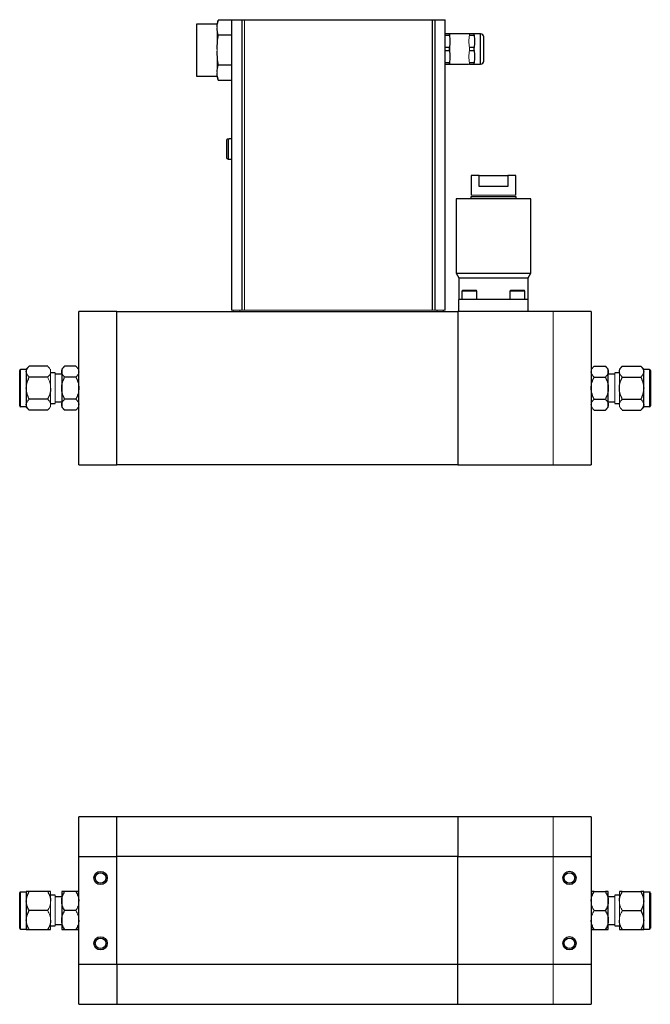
# Model space of a CAD drawing. Header units: inches. Extents: x 3.45 to 9, y 2.87 to 6.42.
# Tile 2 of 6: x 4.7 to 6.13, y 2.87 to 5.09. Entities that reach past the tile are written whole.
import ezdxf

# ---------------------------------------------------------------- set-up
doc = ezdxf.new("R2010")
doc.units = ezdxf.units.IN
doc.header["$MEASUREMENT"] = 0

msp = doc.modelspace()

# ---------------------------------------------------------------- linework, layer by layer
at = {"color": 7, "linetype": 'Continuous', "lineweight": 25}
for p, q in [((5.1495, 5.082), (5.1026, 5.082)), ((5.1026, 5.082), (5.1026, 4.9645)), ((5.1519, 5.0911), (5.1495, 5.082)), ((5.182, 5.0911), (5.1519, 5.0911)), ((5.182, 5.092), (5.2055, 5.092)), ((5.182, 5.092), (5.182, 4.4357)), ((5.2055, 5.092), (5.2113, 5.092)), ((5.2055, 5.092), (5.2055, 4.4357)), ((5.2113, 5.092), (5.6354, 5.092)), ((5.6354, 5.092), (5.6354, 4.4357)), ((5.6354, 5.092), (5.6413, 5.092)), ((5.6413, 5.092), (5.6413, 4.4357)), ((5.6413, 5.092), (5.6648, 5.092)), ((5.6648, 4.4357), (5.6648, 5.092)), ((5.182, 5.0572), (5.1519, 5.0572)), ((5.6747, 5.06), (5.6648, 5.06)), ((5.6648, 5.0569), (5.6747, 5.0569)), ((5.6747, 5.0569), (5.6747, 5.06)), ((5.6757, 5.06), (5.6747, 5.06)), ((5.7197, 5.06), (5.6763, 5.06)), ((5.7305, 5.06), (5.7197, 5.06)), ((5.7197, 5.0569), (5.7305, 5.0569)), ((5.7305, 5.0569), (5.7305, 5.06)), ((5.7315, 5.06), (5.7305, 5.06)), ((5.745, 5.06), (5.7321, 5.06)), ((5.6747, 5.0288), (5.6648, 5.0288)), ((5.6747, 5.0226), (5.6747, 5.0288)), ((5.7305, 5.0288), (5.7197, 5.0288)), ((5.7305, 5.0226), (5.7305, 5.0288)), ((5.6648, 5.0226), (5.6747, 5.0226)), ((5.7197, 5.0226), (5.7305, 5.0226)), ((5.182, 4.9893), (5.1519, 4.9893)), ((5.6747, 4.9946), (5.6648, 4.9946)), ((5.6648, 4.9914), (5.6747, 4.9914)), ((5.6747, 4.9914), (5.6747, 4.9946)), ((5.6757, 4.9914), (5.7181, 4.9914)), ((5.7305, 4.9946), (5.7197, 4.9946)), ((5.7197, 4.9914), (5.7305, 4.9914)), ((5.7305, 4.9914), (5.7305, 4.9946)), ((5.7315, 4.9914), (5.745, 4.9914)), ((5.1026, 4.9645), (5.1495, 4.9645)), ((5.1495, 4.9644), (5.1519, 4.9554)), ((5.1519, 4.9554), (5.182, 4.9554)), ((5.1743, 4.8224), (5.1743, 4.7771)), ((5.1764, 4.8224), (5.1743, 4.8224)), ((5.182, 4.8226), (5.1764, 4.8226)), ((5.1764, 4.8226), (5.1764, 4.8224)), ((5.1743, 4.7771), (5.1764, 4.7771)), ((5.1764, 4.7771), (5.1764, 4.7769)), ((5.1764, 4.7769), (5.182, 4.7769)), ((5.7235, 4.7403), (5.7235, 4.6953)), ((5.7419, 4.7403), (5.7235, 4.7403)), ((5.7419, 4.7153), (5.7419, 4.7403)), ((5.7419, 4.7403), (5.8063, 4.7403)), ((5.8063, 4.7403), (5.8063, 4.7153)), ((5.8248, 4.7403), (5.8063, 4.7403)), ((5.8248, 4.6953), (5.8248, 4.7403)), ((5.8063, 4.7153), (5.7419, 4.7153)), ((5.69, 4.687), (5.69, 4.5195)), ((5.8583, 4.687), (5.69, 4.687)), ((5.7229, 4.692), (5.7229, 4.687)), ((5.8254, 4.692), (5.7229, 4.692)), ((5.8254, 4.687), (5.8254, 4.692)), ((5.8583, 4.5195), (5.8583, 4.687)), ((5.69, 4.5195), (5.696, 4.5091)), ((5.69, 4.5195), (5.8583, 4.5195)), ((5.8523, 4.5091), (5.8583, 4.5195)), ((5.696, 4.5091), (5.696, 4.4595)), ((5.696, 4.5091), (5.8523, 4.5091)), ((5.8523, 4.4595), (5.8523, 4.5091)), ((5.7043, 4.48), (5.703, 4.4787)), ((5.703, 4.4787), (5.703, 4.4595)), ((5.7264, 4.4787), (5.703, 4.4787)), ((5.7355, 4.48), (5.7043, 4.48)), ((5.7368, 4.4787), (5.7264, 4.4787)), ((5.7368, 4.4787), (5.7355, 4.48)), ((5.7368, 4.4595), (5.7368, 4.4787)), ((5.8128, 4.48), (5.8115, 4.4787)), ((5.8115, 4.4787), (5.8115, 4.4595)), ((5.8349, 4.4787), (5.8115, 4.4787)), ((5.844, 4.48), (5.8128, 4.48)), ((5.8453, 4.4787), (5.8349, 4.4787)), ((5.8453, 4.4787), (5.844, 4.48)), ((5.8453, 4.4595), (5.8453, 4.4787)), ((5.696, 4.4326), (5.696, 4.4595)), ((5.8523, 4.4595), (5.696, 4.4595)), ((5.8523, 4.4326), (5.8523, 4.4595)), ((4.8366, 4.0866), (4.8366, 4.4326)), ((4.9228, 4.4326), (4.8366, 4.4326)), ((4.9228, 4.0866), (4.9228, 4.4326)), ((4.9228, 4.4326), (5.6934, 4.4326)), ((5.6459, 4.4357), (5.6459, 4.4326)), ((5.6615, 4.4326), (5.6615, 4.4357)), ((5.6934, 4.4326), (5.6934, 4.0866)), ((5.909, 4.4326), (5.6934, 4.4326)), ((5.9951, 4.4326), (5.909, 4.4326)), ((5.9951, 4.4326), (5.9951, 4.0866)), ((4.7179, 4.3015), (4.7048, 4.3015)), ((4.7245, 4.3092), (4.7179, 4.3026)), ((4.7179, 4.3026), (4.7179, 4.2968)), ((4.7179, 4.2968), (4.7179, 4.2596)), ((4.7662, 4.3092), (4.7245, 4.3092)), ((4.7829, 4.2942), (4.7729, 4.2942)), ((4.8045, 4.3092), (4.7979, 4.3026)), ((4.7979, 4.3026), (4.7979, 4.2968)), ((4.7979, 4.2968), (4.7979, 4.2596)), ((4.83, 4.3092), (4.8045, 4.3092)), ((6.0018, 4.3092), (6.0272, 4.3092)), ((6.0339, 4.3026), (6.0272, 4.3092)), ((6.0339, 4.2968), (6.0339, 4.3026)), ((6.0339, 4.2596), (6.0339, 4.2968)), ((6.0589, 4.2942), (6.0489, 4.2942)), ((6.0655, 4.3092), (6.0589, 4.3026)), ((6.0655, 4.3092), (6.1072, 4.3092)), ((6.1139, 4.3026), (6.1072, 4.3092)), ((6.1139, 4.2968), (6.1139, 4.3026)), ((6.127, 4.3015), (6.1139, 4.3015)), ((6.1139, 4.2596), (6.1139, 4.2968)), ((4.7662, 4.2844), (4.7245, 4.2844)), ((4.7979, 4.2909), (4.7829, 4.2909)), ((4.83, 4.2844), (4.8045, 4.2844)), ((6.0018, 4.2844), (6.0272, 4.2844)), ((6.0489, 4.2909), (6.0339, 4.2909)), ((6.0655, 4.2844), (6.1072, 4.2844)), ((4.7179, 4.2596), (4.7179, 4.2224)), ((4.7979, 4.2596), (4.7979, 4.2224)), ((6.0339, 4.2224), (6.0339, 4.2596)), ((6.1139, 4.2224), (6.1139, 4.2596)), ((4.7662, 4.2348), (4.7245, 4.2348)), ((4.7829, 4.2284), (4.7979, 4.2284)), ((4.83, 4.2348), (4.8045, 4.2348)), ((6.0018, 4.2348), (6.0272, 4.2348)), ((6.0339, 4.2284), (6.0489, 4.2284)), ((6.0655, 4.2348), (6.1072, 4.2348)), ((4.7048, 4.2178), (4.7179, 4.2178)), ((4.7179, 4.2224), (4.7179, 4.2167)), ((4.7179, 4.2167), (4.7245, 4.21)), ((4.7662, 4.21), (4.7245, 4.21)), ((4.7729, 4.225), (4.7829, 4.225)), ((4.7979, 4.2224), (4.7979, 4.2167)), ((4.7979, 4.2167), (4.8045, 4.21)), ((4.83, 4.21), (4.8045, 4.21)), ((6.0018, 4.21), (6.0272, 4.21)), ((6.0272, 4.21), (6.0339, 4.2167)), ((6.0339, 4.2167), (6.0339, 4.2224)), ((6.0489, 4.225), (6.0589, 4.225)), ((6.0655, 4.21), (6.1072, 4.21)), ((6.1072, 4.21), (6.1139, 4.2167)), ((6.1139, 4.2167), (6.1139, 4.2224)), ((6.1139, 4.2178), (6.127, 4.2178)), ((4.8366, 4.0866), (4.9228, 4.0866)), ((5.6934, 4.0866), (4.9228, 4.0866)), ((5.6934, 4.0866), (5.909, 4.0866)), ((5.909, 4.0866), (5.9951, 4.0866)), ((4.9228, 3.2909), (4.8366, 3.2909)), ((4.8366, 3.2012), (4.8366, 3.2909)), ((5.6934, 3.2909), (4.9228, 3.2909)), ((4.9228, 3.2012), (4.9228, 3.2909)), ((5.909, 3.2909), (5.6934, 3.2909)), ((5.6934, 3.2909), (5.6934, 3.2012)), ((5.9951, 3.2909), (5.909, 3.2909)), ((5.9951, 3.2909), (5.9951, 3.2012)), ((4.8366, 2.9574), (4.8366, 3.2012)), ((4.8366, 3.2012), (4.9228, 3.2012)), ((4.9228, 2.9574), (4.9228, 3.2012)), ((5.6934, 3.2012), (4.9228, 3.2012)), ((5.6934, 2.9574), (5.6934, 3.2012)), ((5.6934, 3.2012), (5.909, 3.2012)), ((5.909, 3.2012), (5.9951, 3.2012)), ((5.9951, 3.2012), (5.9951, 2.9574)), ((4.7179, 3.1211), (4.7048, 3.1211)), ((4.7179, 3.1222), (4.7179, 3.1007)), ((4.7662, 3.1222), (4.7245, 3.1222)), ((4.7979, 3.1222), (4.7979, 3.1007)), ((4.83, 3.1222), (4.8045, 3.1222)), ((6.0018, 3.1222), (6.0272, 3.1222)), ((6.0339, 3.1007), (6.0339, 3.1222)), ((6.0655, 3.1222), (6.1072, 3.1222)), ((6.1139, 3.1007), (6.1139, 3.1222)), ((6.127, 3.1211), (6.1139, 3.1211)), ((4.7179, 3.1007), (4.7179, 3.0578)), ((4.7829, 3.1139), (4.7729, 3.1139)), ((4.7979, 3.1105), (4.7829, 3.1105)), ((4.7979, 3.1007), (4.7979, 3.0578)), ((6.0489, 3.1105), (6.0339, 3.1105)), ((6.0339, 3.0578), (6.0339, 3.1007)), ((6.0589, 3.1139), (6.0489, 3.1139)), ((6.1139, 3.0578), (6.1139, 3.1007)), ((4.7662, 3.0793), (4.7245, 3.0793)), ((4.83, 3.0793), (4.8045, 3.0793)), ((6.0018, 3.0793), (6.0272, 3.0793)), ((6.0655, 3.0793), (6.1072, 3.0793)), ((4.7179, 3.0578), (4.7179, 3.0363)), ((4.7829, 3.048), (4.7979, 3.048)), ((4.7979, 3.0578), (4.7979, 3.0363)), ((6.0339, 3.0363), (6.0339, 3.0578)), ((6.0339, 3.048), (6.0489, 3.048)), ((6.1139, 3.0363), (6.1139, 3.0578)), ((4.7048, 3.0374), (4.7179, 3.0374)), ((4.7245, 3.0363), (4.7662, 3.0363)), ((4.7729, 3.0446), (4.7829, 3.0446)), ((4.8045, 3.0363), (4.83, 3.0363)), ((6.0018, 3.0363), (6.0272, 3.0363)), ((6.0489, 3.0446), (6.0589, 3.0446)), ((6.0655, 3.0363), (6.1072, 3.0363)), ((6.1139, 3.0374), (6.127, 3.0374)), ((4.8366, 2.8676), (4.8366, 2.9574)), ((4.9228, 2.9574), (4.8366, 2.9574)), ((4.9228, 2.9574), (4.9228, 2.8676)), ((5.6934, 2.9574), (4.9228, 2.9574)), ((5.6934, 2.8676), (5.6934, 2.9574)), ((5.909, 2.9574), (5.6934, 2.9574)), ((5.9951, 2.9574), (5.909, 2.9574)), ((5.9951, 2.9574), (5.9951, 2.8676)), ((4.8366, 2.8676), (4.9228, 2.8676)), ((4.9228, 2.8676), (5.6934, 2.8676)), ((5.6934, 2.8676), (5.909, 2.8676)), ((5.909, 2.8676), (5.9951, 2.8676))]:
    msp.add_line(p, q, dxfattribs=at)
at = {"color": 144, "linetype": 'Continuous', "lineweight": 18}
for p, q in [((5.1495, 5.0753), (5.1495, 5.082)), ((5.1495, 5.0741), (5.1495, 5.0753)), ((5.1495, 5.073), (5.1495, 5.0741)), ((5.1495, 5.0255), (5.1495, 5.073)), ((5.2113, 4.4357), (5.2113, 5.092)), ((5.6757, 5.0257), (5.6757, 5.06)), ((5.7197, 5.06), (5.7197, 5.0569)), ((5.7197, 5.0288), (5.7197, 5.0226)), ((5.1495, 5.0232), (5.1495, 5.0255)), ((5.1495, 5.0209), (5.1495, 5.0232)), ((5.1495, 4.9735), (5.1495, 5.0209)), ((5.6757, 4.9915), (5.6757, 5.0257)), ((5.7187, 4.9914), (5.7197, 4.9914)), ((5.7197, 4.9914), (5.7197, 4.9946)), ((5.1495, 4.9724), (5.1495, 4.9735)), ((5.1495, 4.9712), (5.1495, 4.9724)), ((5.1495, 4.9644), (5.1495, 4.9712)), ((5.8248, 4.6953), (5.7235, 4.6953)), ((5.2055, 4.4357), (5.182, 4.4357)), ((5.1853, 4.4357), (5.1853, 4.4326)), ((5.2009, 4.4357), (5.2009, 4.4326)), ((5.2113, 4.4357), (5.2055, 4.4357)), ((5.6354, 4.4357), (5.2113, 4.4357)), ((5.6354, 4.4357), (5.6413, 4.4357)), ((5.6648, 4.4357), (5.6413, 4.4357)), ((5.909, 4.4326), (5.909, 4.0866)), ((4.7729, 4.2596), (4.7729, 4.3026)), ((4.7829, 4.225), (4.7829, 4.2942)), ((6.0489, 4.2942), (6.0489, 4.225)), ((6.0589, 4.2596), (6.0589, 4.3026)), ((6.0589, 4.3026), (6.0589, 4.2968)), ((6.0589, 4.2968), (6.0589, 4.2596)), ((4.7729, 4.2167), (4.7729, 4.2596)), ((4.7729, 4.2224), (4.7729, 4.2596)), ((6.0589, 4.2167), (6.0589, 4.2596)), ((6.0589, 4.2596), (6.0589, 4.2224)), ((5.909, 3.2909), (5.909, 3.2012)), ((5.909, 3.2012), (5.909, 2.9574)), ((4.7729, 3.0363), (4.7729, 3.1222)), ((4.7729, 3.1007), (4.7729, 3.1222)), ((6.0589, 3.0363), (6.0589, 3.1222)), ((6.0589, 3.1222), (6.0589, 3.1007)), ((4.7829, 3.0493), (4.7829, 3.1139)), ((6.0489, 3.1139), (6.0489, 3.0446)), ((4.7729, 3.0363), (4.7729, 3.0578)), ((4.7829, 3.0446), (4.7829, 3.0493)), ((6.0589, 3.0578), (6.0589, 3.0363)), ((5.909, 2.8676), (5.909, 2.9574))]:
    msp.add_line(p, q, dxfattribs=at)
at = {"color": 8, "linetype": 'Continuous', "lineweight": 25}
for p, q in [((5.745, 4.9914), (5.745, 5.06)), ((4.7048, 4.2178), (4.7048, 4.3015)), ((6.127, 4.3015), (6.127, 4.2178)), ((4.7048, 3.043), (4.7048, 3.1211)), ((6.127, 3.1211), (6.127, 3.0374)), ((4.7048, 3.0374), (4.7048, 3.043))]:
    msp.add_line(p, q, dxfattribs=at)
at = {"color": 7, "linetype": 'Continuous', "lineweight": 25}
for centre, radius in [((4.8858, 3.153), 0.015), ((4.8858, 3.153), 0.0119), ((5.946, 3.1531), 0.015), ((5.946, 3.1531), 0.0119), ((4.8858, 3.0054), 0.015), ((4.8858, 3.0054), 0.0119), ((5.946, 3.0055), 0.015), ((5.946, 3.0055), 0.0119)]:
    msp.add_circle(centre, radius, dxfattribs=at)
for centre, radius, start, end in [((5.745, 5.0529), 0.00707, 0, 90), ((5.745, 4.9985), 0.00707, 270, 0), ((4.7048, 4.2996), 0.00188, 90, 180), ((6.127, 4.2996), 0.00188, 0, 90), ((4.7048, 4.2196), 0.00188, 180, 270), ((6.127, 4.2196), 0.00188, 270, 0), ((4.7048, 3.1193), 0.00188, 90, 180), ((6.127, 3.1193), 0.00188, 0, 90), ((4.7048, 3.0393), 0.00188, 180, 270), ((6.127, 3.0393), 0.00187, 270, 0)]:
    msp.add_arc(centre, radius, start, end, dxfattribs=at)
for points in [[(5.1495, 5.0753), (5.1496, 5.0806), (5.1505, 5.0858), (5.1519, 5.0911)], [(5.1519, 5.0572), (5.1505, 5.0624), (5.1496, 5.0677), (5.1495, 5.073)], [(5.1495, 5.0255), (5.1496, 5.0361), (5.1505, 5.0467), (5.1519, 5.0572)], [(5.6747, 5.0569), (5.6753, 5.0522), (5.676, 5.0429), (5.6753, 5.0335), (5.6747, 5.0288)], [(5.7305, 5.0569), (5.7311, 5.0522), (5.7319, 5.0429), (5.7311, 5.0335), (5.7305, 5.0288)], [(5.1519, 4.9893), (5.1505, 4.9998), (5.1496, 5.0103), (5.1495, 5.0209)], [(5.6747, 5.0226), (5.6753, 5.018), (5.676, 5.0086), (5.6753, 4.9992), (5.6747, 4.9946)], [(5.7305, 5.0226), (5.7311, 5.018), (5.7319, 5.0086), (5.7311, 4.9992), (5.7305, 4.9946)], [(5.1495, 4.9735), (5.1496, 4.9788), (5.1505, 4.9841), (5.1519, 4.9893)], [(5.6747, 4.9914), (5.6753, 4.9914), (5.6757, 4.9914), (5.6757, 4.9914)], [(5.7305, 4.9914), (5.7311, 4.9914), (5.7315, 4.9914), (5.7315, 4.9914)], [(5.1519, 4.9554), (5.1505, 4.9606), (5.1496, 4.9659), (5.1495, 4.9712)]]:
    msp.add_open_spline(points, degree=3, dxfattribs=at)
at = {"color": 144, "linetype": 'Continuous', "lineweight": 18}
for points, knots in [([(5.7197, 5.06), (5.719, 5.06), (5.7184, 5.06), (5.7187, 5.06), (5.7187, 5.06)], [0, 0, 0, 0, 0.993137, 1, 1, 1, 1]), ([(4.7662, 4.3092), (4.7682, 4.3073), (4.7698, 4.3053), (4.7716, 4.3022), (4.7721, 4.3012), (4.7727, 4.299), (4.7729, 4.2979), (4.7729, 4.2968)], [0, 0, 0, 0, 0.5, 0.5, 0.75, 0.75, 1, 1, 1, 1]), ([(4.7729, 4.2968), (4.7729, 4.2947), (4.7722, 4.2925), (4.7704, 4.2894), (4.7697, 4.2884), (4.7681, 4.2864), (4.7672, 4.2854), (4.7662, 4.2844)], [0, 0, 0, 0, 0.5, 0.5, 0.75, 0.75, 1, 1, 1, 1]), ([(4.83, 4.3092), (4.8319, 4.3073), (4.8336, 4.3053), (4.8354, 4.3022), (4.8358, 4.3012), (4.8365, 4.299), (4.8366, 4.2979), (4.8366, 4.2968)], [0, 0, 0, 0, 0.5, 0.5, 0.75, 0.75, 1, 1, 1, 1]), ([(5.9951, 4.2968), (5.9951, 4.299), (5.9958, 4.3011), (5.9975, 4.3043), (5.9983, 4.3053), (5.9999, 4.3073), (6.0008, 4.3083), (6.0018, 4.3092)], [0, 0, 0, 0, 0.5, 0.5, 0.75, 0.75, 1, 1, 1, 1]), ([(4.7662, 4.2844), (4.7682, 4.2805), (4.7698, 4.2766), (4.7716, 4.2704), (4.7721, 4.2683), (4.7727, 4.264), (4.7729, 4.2618), (4.7729, 4.2596)], [0, 0, 0, 0, 0.5, 0.5, 0.75, 0.75, 1, 1, 1, 1]), ([(4.7729, 4.2224), (4.7729, 4.2202), (4.7722, 4.2181), (4.7704, 4.215), (4.7697, 4.214), (4.7681, 4.212), (4.7672, 4.211), (4.7662, 4.21)], [0, 0, 0, 0, 0.5, 0.5, 0.75, 0.75, 1, 1, 1, 1]), ([(4.8366, 4.2224), (4.8366, 4.2202), (4.836, 4.2181), (4.8342, 4.215), (4.8335, 4.214), (4.8319, 4.212), (4.831, 4.211), (4.83, 4.21)], [0, 0, 0, 0, 0.5, 0.5, 0.75, 0.75, 1, 1, 1, 1]), ([(6.0018, 4.21), (5.9998, 4.212), (5.9982, 4.2139), (5.9964, 4.217), (5.9959, 4.2181), (5.9953, 4.2202), (5.9951, 4.2213), (5.9951, 4.2224)], [0, 0, 0, 0, 0.5, 0.5, 0.75, 0.75, 1, 1, 1, 1]), ([(6.0655, 4.21), (6.0636, 4.212), (6.0619, 4.2139), (6.0601, 4.217), (6.0597, 4.2181), (6.059, 4.2202), (6.0589, 4.2213), (6.0589, 4.2224)], [0, 0, 0, 0, 0.5, 0.5, 0.75, 0.75, 1, 1, 1, 1]), ([(4.7729, 3.1007), (4.7729, 3.097), (4.7722, 3.0933), (4.7704, 3.0879), (4.7697, 3.0861), (4.7681, 3.0826), (4.7672, 3.0809), (4.7662, 3.0793)], [0, 0, 0, 0, 0.5, 0.5, 0.75, 0.75, 1, 1, 1, 1]), ([(4.8366, 3.1007), (4.8366, 3.097), (4.836, 3.0933), (4.8342, 3.0879), (4.8335, 3.0861), (4.8319, 3.0826), (4.831, 3.0809), (4.83, 3.0793)], [0, 0, 0, 0, 0.5, 0.5, 0.75, 0.75, 1, 1, 1, 1]), ([(6.0018, 3.0793), (5.9998, 3.0826), (5.9982, 3.0861), (5.9964, 3.0914), (5.9959, 3.0932), (5.9953, 3.0969), (5.9951, 3.0988), (5.9951, 3.1007)], [0, 0, 0, 0, 0.5, 0.5, 0.75, 0.75, 1, 1, 1, 1]), ([(6.0655, 3.0793), (6.0636, 3.0826), (6.0619, 3.0861), (6.0601, 3.0914), (6.0597, 3.0932), (6.059, 3.0969), (6.0589, 3.0988), (6.0589, 3.1007)], [0, 0, 0, 0, 0.5, 0.5, 0.75, 0.75, 1, 1, 1, 1]), ([(4.7662, 3.0793), (4.7682, 3.0759), (4.7698, 3.0724), (4.7716, 3.0671), (4.7721, 3.0653), (4.7727, 3.0616), (4.7729, 3.0597), (4.7729, 3.0578)], [0, 0, 0, 0, 0.5, 0.5, 0.75, 0.75, 1, 1, 1, 1]), ([(4.83, 3.0793), (4.8319, 3.0759), (4.8336, 3.0724), (4.8354, 3.0671), (4.8358, 3.0653), (4.8365, 3.0616), (4.8366, 3.0597), (4.8366, 3.0578)], [0, 0, 0, 0, 0.5, 0.5, 0.75, 0.75, 1, 1, 1, 1]), ([(5.9951, 3.0578), (5.9951, 3.0615), (5.9958, 3.0652), (5.9975, 3.0706), (5.9983, 3.0724), (5.9999, 3.0759), (6.0008, 3.0776), (6.0018, 3.0793)], [0, 0, 0, 0, 0.5, 0.5, 0.75, 0.75, 1, 1, 1, 1]), ([(6.0589, 3.0578), (6.0589, 3.0615), (6.0595, 3.0652), (6.0613, 3.0706), (6.062, 3.0724), (6.0636, 3.0759), (6.0645, 3.0776), (6.0655, 3.0793)], [0, 0, 0, 0, 0.5, 0.5, 0.75, 0.75, 1, 1, 1, 1])]:
    msp.add_open_spline(points, degree=3, knots=knots, dxfattribs=at)
for points in [[(5.7197, 5.0288), (5.7191, 5.0335), (5.7184, 5.0429), (5.7191, 5.0522), (5.7197, 5.0569)], [(5.7197, 4.9946), (5.7191, 4.9992), (5.7184, 5.0086), (5.7191, 5.018), (5.7197, 5.0226)]]:
    msp.add_open_spline(points, degree=3, dxfattribs=at)
at = {"color": 7, "linetype": 'Continuous', "lineweight": 25}
for points, knots in [([(5.7521, 4.9985), (5.7521, 4.9985), (5.7521, 5.0014), (5.7521, 5.0116), (5.7521, 5.0185), (5.7521, 5.033), (5.7521, 5.0399), (5.7521, 5.0501), (5.7521, 5.0529), (5.7521, 5.0529)], [0, 0, 0, 0, 0.25, 0.25, 0.5, 0.5, 0.75, 0.75, 1, 1, 1, 1]), ([(5.1743, 4.8224), (5.1738, 4.8224), (5.1733, 4.8223), (5.1724, 4.8219), (5.172, 4.8216), (5.171, 4.8206), (5.1706, 4.8196), (5.1706, 4.8186)], [0, 0, 0, 0, 0.25, 0.25, 0.5, 0.5, 1, 1, 1, 1]), ([(5.1706, 4.8186), (5.1706, 4.8178), (5.1706, 4.8155), (5.1706, 4.8086), (5.1706, 4.8043), (5.1706, 4.7952), (5.1706, 4.7908), (5.1706, 4.7839), (5.1706, 4.7816), (5.1706, 4.7809)], [0, 0, 0, 0, 0.25, 0.25, 0.5, 0.5, 0.75, 0.75, 1, 1, 1, 1]), ([(5.1706, 4.7809), (5.1706, 4.7804), (5.1707, 4.7799), (5.171, 4.779), (5.1713, 4.7786), (5.1724, 4.7775), (5.1733, 4.7771), (5.1743, 4.7771)], [0, 0, 0, 0, 0.25, 0.25, 0.5, 0.5, 1, 1, 1, 1]), ([(4.7029, 4.2198), (4.7029, 4.2198), (4.7029, 4.2198), (4.7029, 4.2217), (4.7029, 4.2248), (4.7029, 4.2291), (4.7029, 4.2347), (4.7029, 4.2415), (4.7029, 4.2492), (4.7029, 4.2573), (4.7029, 4.2654), (4.7029, 4.2729), (4.7029, 4.2797), (4.7029, 4.2859), (4.7029, 4.2912), (4.7029, 4.2956), (4.7029, 4.2985), (4.7029, 4.2997), (4.7029, 4.2995), (4.7029, 4.2995)], [0, 0, 0, 0, 0.046693, 0.10844, 0.166698, 0.224956, 0.286704, 0.351019, 0.416698, 0.482378, 0.546693, 0.60844, 0.666698, 0.724956, 0.786704, 0.851019, 0.916698, 0.982378, 1, 1, 1, 1]), ([(4.7179, 4.2968), (4.7179, 4.299), (4.7186, 4.3011), (4.7203, 4.3043), (4.721, 4.3053), (4.7227, 4.3073), (4.7236, 4.3083), (4.7245, 4.3092)], [0, 0, 0, 0, 0.5, 0.5, 0.75, 0.75, 1, 1, 1, 1]), ([(4.7245, 4.2844), (4.7226, 4.2864), (4.7209, 4.2884), (4.7192, 4.2915), (4.7187, 4.2925), (4.7181, 4.2946), (4.7179, 4.2957), (4.7179, 4.2968)], [0, 0, 0, 0, 0.5, 0.5, 0.75, 0.75, 1, 1, 1, 1]), ([(4.7979, 4.2968), (4.7979, 4.299), (4.7986, 4.3011), (4.8003, 4.3043), (4.801, 4.3053), (4.8027, 4.3073), (4.8036, 4.3083), (4.8045, 4.3092)], [0, 0, 0, 0, 0.5, 0.5, 0.75, 0.75, 1, 1, 1, 1]), ([(4.8045, 4.2844), (4.8026, 4.2864), (4.8009, 4.2884), (4.7992, 4.2915), (4.7987, 4.2925), (4.7981, 4.2946), (4.7979, 4.2957), (4.7979, 4.2968)], [0, 0, 0, 0, 0.5, 0.5, 0.75, 0.75, 1, 1, 1, 1]), ([(4.8366, 4.2968), (4.8366, 4.2947), (4.836, 4.2925), (4.8342, 4.2894), (4.8335, 4.2884), (4.8319, 4.2864), (4.831, 4.2854), (4.83, 4.2844)], [0, 0, 0, 0, 0.5, 0.5, 0.75, 0.75, 1, 1, 1, 1]), ([(6.0018, 4.2844), (5.9998, 4.2864), (5.9982, 4.2884), (5.9964, 4.2915), (5.9959, 4.2925), (5.9953, 4.2946), (5.9951, 4.2957), (5.9951, 4.2968)], [0, 0, 0, 0, 0.5, 0.5, 0.75, 0.75, 1, 1, 1, 1]), ([(6.0272, 4.3092), (6.0291, 4.3073), (6.0308, 4.3053), (6.0326, 4.3022), (6.033, 4.3012), (6.0337, 4.299), (6.0339, 4.2979), (6.0339, 4.2968)], [0, 0, 0, 0, 0.5, 0.5, 0.75, 0.75, 1, 1, 1, 1]), ([(6.0339, 4.2968), (6.0339, 4.2947), (6.0332, 4.2925), (6.0314, 4.2894), (6.0307, 4.2884), (6.0291, 4.2864), (6.0282, 4.2854), (6.0272, 4.2844)], [0, 0, 0, 0, 0.5, 0.5, 0.75, 0.75, 1, 1, 1, 1]), ([(6.0589, 4.2968), (6.0589, 4.299), (6.0595, 4.3011), (6.0613, 4.3043), (6.062, 4.3053), (6.0636, 4.3073), (6.0645, 4.3083), (6.0655, 4.3092)], [0, 0, 0, 0, 0.5, 0.5, 0.75, 0.75, 1, 1, 1, 1]), ([(6.0655, 4.2844), (6.0636, 4.2864), (6.0619, 4.2884), (6.0601, 4.2915), (6.0597, 4.2925), (6.059, 4.2946), (6.0589, 4.2957), (6.0589, 4.2968)], [0, 0, 0, 0, 0.5, 0.5, 0.75, 0.75, 1, 1, 1, 1]), ([(6.1072, 4.3092), (6.1091, 4.3073), (6.1108, 4.3053), (6.1126, 4.3022), (6.113, 4.3012), (6.1137, 4.299), (6.1139, 4.2979), (6.1139, 4.2968)], [0, 0, 0, 0, 0.5, 0.5, 0.75, 0.75, 1, 1, 1, 1]), ([(6.1139, 4.2968), (6.1139, 4.2947), (6.1132, 4.2925), (6.1114, 4.2894), (6.1107, 4.2884), (6.1091, 4.2864), (6.1082, 4.2854), (6.1072, 4.2844)], [0, 0, 0, 0, 0.5, 0.5, 0.75, 0.75, 1, 1, 1, 1]), ([(6.1289, 4.2995), (6.1289, 4.2994), (6.1289, 4.2994), (6.1289, 4.2976), (6.1289, 4.2945), (6.1289, 4.2901), (6.1289, 4.2846), (6.1289, 4.2778), (6.1289, 4.2701), (6.1289, 4.2619), (6.1289, 4.2539), (6.1289, 4.2463), (6.1289, 4.2395), (6.1289, 4.2334), (6.1289, 4.228), (6.1289, 4.2236), (6.1289, 4.2208), (6.1289, 4.2195), (6.1289, 4.2197), (6.1289, 4.2198)], [0, 0, 0, 0, 0.046693, 0.10844, 0.166698, 0.224956, 0.286704, 0.351019, 0.416698, 0.482378, 0.546693, 0.60844, 0.666698, 0.724956, 0.786704, 0.851019, 0.916698, 0.982378, 1, 1, 1, 1]), ([(4.7179, 4.2596), (4.7179, 4.264), (4.7186, 4.2682), (4.7203, 4.2744), (4.721, 4.2765), (4.7227, 4.2805), (4.7236, 4.2825), (4.7245, 4.2844)], [0, 0, 0, 0, 0.5, 0.5, 0.75, 0.75, 1, 1, 1, 1]), ([(4.7979, 4.2596), (4.7979, 4.264), (4.7986, 4.2682), (4.8003, 4.2744), (4.801, 4.2765), (4.8027, 4.2805), (4.8036, 4.2825), (4.8045, 4.2844)], [0, 0, 0, 0, 0.5, 0.5, 0.75, 0.75, 1, 1, 1, 1]), ([(4.83, 4.2844), (4.8319, 4.2805), (4.8336, 4.2766), (4.8354, 4.2704), (4.8358, 4.2683), (4.8365, 4.264), (4.8366, 4.2618), (4.8366, 4.2596)], [0, 0, 0, 0, 0.5, 0.5, 0.75, 0.75, 1, 1, 1, 1]), ([(5.9951, 4.2596), (5.9951, 4.264), (5.9958, 4.2682), (5.9975, 4.2744), (5.9983, 4.2765), (5.9999, 4.2805), (6.0008, 4.2825), (6.0018, 4.2844)], [0, 0, 0, 0, 0.5, 0.5, 0.75, 0.75, 1, 1, 1, 1]), ([(6.0272, 4.2844), (6.0291, 4.2805), (6.0308, 4.2766), (6.0326, 4.2704), (6.033, 4.2683), (6.0337, 4.264), (6.0339, 4.2618), (6.0339, 4.2596)], [0, 0, 0, 0, 0.5, 0.5, 0.75, 0.75, 1, 1, 1, 1]), ([(6.0589, 4.2596), (6.0589, 4.264), (6.0595, 4.2682), (6.0613, 4.2744), (6.062, 4.2765), (6.0636, 4.2805), (6.0645, 4.2825), (6.0655, 4.2844)], [0, 0, 0, 0, 0.5, 0.5, 0.75, 0.75, 1, 1, 1, 1]), ([(6.1072, 4.2844), (6.1091, 4.2805), (6.1108, 4.2766), (6.1126, 4.2704), (6.113, 4.2683), (6.1137, 4.264), (6.1139, 4.2618), (6.1139, 4.2596)], [0, 0, 0, 0, 0.5, 0.5, 0.75, 0.75, 1, 1, 1, 1]), ([(4.7245, 4.2348), (4.7226, 4.2387), (4.7209, 4.2427), (4.7192, 4.2489), (4.7187, 4.251), (4.7181, 4.2552), (4.7179, 4.2574), (4.7179, 4.2596)], [0, 0, 0, 0, 0.5, 0.5, 0.75, 0.75, 1, 1, 1, 1]), ([(4.7729, 4.2596), (4.7729, 4.2553), (4.7722, 4.251), (4.7704, 4.2448), (4.7697, 4.2427), (4.7681, 4.2387), (4.7672, 4.2368), (4.7662, 4.2348)], [0, 0, 0, 0, 0.5, 0.5, 0.75, 0.75, 1, 1, 1, 1]), ([(4.8045, 4.2348), (4.8026, 4.2387), (4.8009, 4.2427), (4.7992, 4.2489), (4.7987, 4.251), (4.7981, 4.2552), (4.7979, 4.2574), (4.7979, 4.2596)], [0, 0, 0, 0, 0.5, 0.5, 0.75, 0.75, 1, 1, 1, 1]), ([(4.8366, 4.2596), (4.8366, 4.2553), (4.836, 4.251), (4.8342, 4.2448), (4.8335, 4.2427), (4.8319, 4.2387), (4.831, 4.2368), (4.83, 4.2348)], [0, 0, 0, 0, 0.5, 0.5, 0.75, 0.75, 1, 1, 1, 1]), ([(6.0018, 4.2348), (5.9998, 4.2387), (5.9982, 4.2427), (5.9964, 4.2489), (5.9959, 4.251), (5.9953, 4.2552), (5.9951, 4.2574), (5.9951, 4.2596)], [0, 0, 0, 0, 0.5, 0.5, 0.75, 0.75, 1, 1, 1, 1]), ([(6.0339, 4.2596), (6.0339, 4.2553), (6.0332, 4.251), (6.0314, 4.2448), (6.0307, 4.2427), (6.0291, 4.2387), (6.0282, 4.2368), (6.0272, 4.2348)], [0, 0, 0, 0, 0.5, 0.5, 0.75, 0.75, 1, 1, 1, 1]), ([(6.0655, 4.2348), (6.0636, 4.2387), (6.0619, 4.2427), (6.0601, 4.2489), (6.0597, 4.251), (6.059, 4.2552), (6.0589, 4.2574), (6.0589, 4.2596)], [0, 0, 0, 0, 0.5, 0.5, 0.75, 0.75, 1, 1, 1, 1]), ([(6.1139, 4.2596), (6.1139, 4.2553), (6.1132, 4.251), (6.1114, 4.2448), (6.1107, 4.2427), (6.1091, 4.2387), (6.1082, 4.2368), (6.1072, 4.2348)], [0, 0, 0, 0, 0.5, 0.5, 0.75, 0.75, 1, 1, 1, 1]), ([(4.7179, 4.2224), (4.7179, 4.2246), (4.7186, 4.2267), (4.7203, 4.2298), (4.721, 4.2309), (4.7227, 4.2329), (4.7236, 4.2338), (4.7245, 4.2348)], [0, 0, 0, 0, 0.5, 0.5, 0.75, 0.75, 1, 1, 1, 1]), ([(4.7662, 4.2348), (4.7682, 4.2329), (4.7698, 4.2309), (4.7716, 4.2278), (4.7721, 4.2268), (4.7727, 4.2246), (4.7729, 4.2235), (4.7729, 4.2224)], [0, 0, 0, 0, 0.5, 0.5, 0.75, 0.75, 1, 1, 1, 1]), ([(4.7979, 4.2224), (4.7979, 4.2246), (4.7986, 4.2267), (4.8003, 4.2298), (4.801, 4.2309), (4.8027, 4.2329), (4.8036, 4.2338), (4.8045, 4.2348)], [0, 0, 0, 0, 0.5, 0.5, 0.75, 0.75, 1, 1, 1, 1]), ([(4.83, 4.2348), (4.8319, 4.2329), (4.8336, 4.2309), (4.8354, 4.2278), (4.8358, 4.2268), (4.8365, 4.2246), (4.8366, 4.2235), (4.8366, 4.2224)], [0, 0, 0, 0, 0.5, 0.5, 0.75, 0.75, 1, 1, 1, 1]), ([(5.9951, 4.2224), (5.9951, 4.2246), (5.9958, 4.2267), (5.9975, 4.2298), (5.9983, 4.2309), (5.9999, 4.2329), (6.0008, 4.2338), (6.0018, 4.2348)], [0, 0, 0, 0, 0.5, 0.5, 0.75, 0.75, 1, 1, 1, 1]), ([(6.0272, 4.2348), (6.0291, 4.2329), (6.0308, 4.2309), (6.0326, 4.2278), (6.033, 4.2268), (6.0337, 4.2246), (6.0339, 4.2235), (6.0339, 4.2224)], [0, 0, 0, 0, 0.5, 0.5, 0.75, 0.75, 1, 1, 1, 1]), ([(6.0589, 4.2224), (6.0589, 4.2246), (6.0595, 4.2267), (6.0613, 4.2298), (6.062, 4.2309), (6.0636, 4.2329), (6.0645, 4.2338), (6.0655, 4.2348)], [0, 0, 0, 0, 0.5, 0.5, 0.75, 0.75, 1, 1, 1, 1]), ([(6.1072, 4.2348), (6.1091, 4.2329), (6.1108, 4.2309), (6.1126, 4.2278), (6.113, 4.2268), (6.1137, 4.2246), (6.1139, 4.2235), (6.1139, 4.2224)], [0, 0, 0, 0, 0.5, 0.5, 0.75, 0.75, 1, 1, 1, 1]), ([(4.7245, 4.21), (4.7226, 4.212), (4.7209, 4.2139), (4.7192, 4.217), (4.7187, 4.2181), (4.7181, 4.2202), (4.7179, 4.2213), (4.7179, 4.2224)], [0, 0, 0, 0, 0.5, 0.5, 0.75, 0.75, 1, 1, 1, 1]), ([(4.8045, 4.21), (4.8026, 4.212), (4.8009, 4.2139), (4.7992, 4.217), (4.7987, 4.2181), (4.7981, 4.2202), (4.7979, 4.2213), (4.7979, 4.2224)], [0, 0, 0, 0, 0.5, 0.5, 0.75, 0.75, 1, 1, 1, 1]), ([(6.0339, 4.2224), (6.0339, 4.2202), (6.0332, 4.2181), (6.0314, 4.215), (6.0307, 4.214), (6.0291, 4.212), (6.0282, 4.211), (6.0272, 4.21)], [0, 0, 0, 0, 0.5, 0.5, 0.75, 0.75, 1, 1, 1, 1]), ([(6.1139, 4.2224), (6.1139, 4.2202), (6.1132, 4.2181), (6.1114, 4.215), (6.1107, 4.214), (6.1091, 4.212), (6.1082, 4.211), (6.1072, 4.21)], [0, 0, 0, 0, 0.5, 0.5, 0.75, 0.75, 1, 1, 1, 1]), ([(4.7029, 3.0446), (4.7029, 3.046), (4.7029, 3.0487), (4.7029, 3.0544), (4.7029, 3.0611), (4.7029, 3.0688), (4.7029, 3.077), (4.7029, 3.085), (4.7029, 3.0926), (4.7029, 3.0994), (4.7029, 3.1055), (4.7029, 3.1109), (4.7029, 3.1153), (4.7029, 3.1181), (4.7029, 3.1194), (4.7029, 3.1191), (4.7029, 3.1191)], [0, 0, 0, 0, 0.069912, 0.144012, 0.221193, 0.300011, 0.37883, 0.45601, 0.53011, 0.600023, 0.669935, 0.744035, 0.821216, 0.900034, 0.978853, 1, 1, 1, 1]), ([(4.7179, 3.1007), (4.7179, 3.1045), (4.7186, 3.1082), (4.7203, 3.1136), (4.721, 3.1154), (4.7227, 3.1188), (4.7236, 3.1205), (4.7245, 3.1222)], [0, 0, 0, 0, 0.5, 0.5, 0.75, 0.75, 1, 1, 1, 1]), ([(4.7245, 3.1222), (4.7226, 3.1222), (4.7209, 3.1222), (4.7192, 3.1222), (4.7187, 3.1222), (4.7181, 3.1222), (4.7179, 3.1222), (4.7179, 3.1222)], [0, 0, 0, 0, 0.5, 0.5, 0.75, 0.75, 1, 1, 1, 1]), ([(4.7662, 3.1222), (4.7682, 3.1189), (4.7698, 3.1154), (4.7716, 3.1101), (4.7721, 3.1083), (4.7727, 3.1045), (4.7729, 3.1026), (4.7729, 3.1007)], [0, 0, 0, 0, 0.5, 0.5, 0.75, 0.75, 1, 1, 1, 1]), ([(4.7729, 3.1222), (4.7729, 3.1222), (4.7722, 3.1222), (4.7704, 3.1222), (4.7697, 3.1222), (4.7681, 3.1222), (4.7672, 3.1222), (4.7662, 3.1222)], [0, 0, 0, 0, 0.5, 0.5, 0.75, 0.75, 1, 1, 1, 1]), ([(4.7979, 3.1007), (4.7979, 3.1045), (4.7986, 3.1082), (4.8003, 3.1136), (4.801, 3.1154), (4.8027, 3.1188), (4.8036, 3.1205), (4.8045, 3.1222)], [0, 0, 0, 0, 0.5, 0.5, 0.75, 0.75, 1, 1, 1, 1]), ([(4.8045, 3.1222), (4.8026, 3.1222), (4.8009, 3.1222), (4.7992, 3.1222), (4.7987, 3.1222), (4.7981, 3.1222), (4.7979, 3.1222), (4.7979, 3.1222)], [0, 0, 0, 0, 0.5, 0.5, 0.75, 0.75, 1, 1, 1, 1]), ([(4.83, 3.1222), (4.8319, 3.1189), (4.8336, 3.1154), (4.8354, 3.1101), (4.8358, 3.1083), (4.8365, 3.1045), (4.8366, 3.1026), (4.8366, 3.1007)], [0, 0, 0, 0, 0.5, 0.5, 0.75, 0.75, 1, 1, 1, 1]), ([(4.8366, 3.1222), (4.8366, 3.1222), (4.836, 3.1222), (4.8342, 3.1222), (4.8335, 3.1222), (4.8319, 3.1222), (4.831, 3.1222), (4.83, 3.1222)], [0, 0, 0, 0, 0.5, 0.5, 0.75, 0.75, 1, 1, 1, 1]), ([(5.9951, 3.1007), (5.9951, 3.1045), (5.9958, 3.1082), (5.9975, 3.1136), (5.9983, 3.1154), (5.9999, 3.1188), (6.0008, 3.1205), (6.0018, 3.1222)], [0, 0, 0, 0, 0.5, 0.5, 0.75, 0.75, 1, 1, 1, 1]), ([(6.0018, 3.1222), (5.9998, 3.1222), (5.9982, 3.1222), (5.9964, 3.1222), (5.9959, 3.1222), (5.9953, 3.1222), (5.9951, 3.1222), (5.9951, 3.1222)], [0, 0, 0, 0, 0.5, 0.5, 0.75, 0.75, 1, 1, 1, 1]), ([(6.0272, 3.1222), (6.0291, 3.1189), (6.0308, 3.1154), (6.0326, 3.1101), (6.033, 3.1083), (6.0337, 3.1045), (6.0339, 3.1026), (6.0339, 3.1007)], [0, 0, 0, 0, 0.5, 0.5, 0.75, 0.75, 1, 1, 1, 1]), ([(6.0339, 3.1222), (6.0339, 3.1222), (6.0332, 3.1222), (6.0314, 3.1222), (6.0307, 3.1222), (6.0291, 3.1222), (6.0282, 3.1222), (6.0272, 3.1222)], [0, 0, 0, 0, 0.5, 0.5, 0.75, 0.75, 1, 1, 1, 1]), ([(6.0589, 3.1007), (6.0589, 3.1045), (6.0595, 3.1082), (6.0613, 3.1136), (6.062, 3.1154), (6.0636, 3.1188), (6.0645, 3.1205), (6.0655, 3.1222)], [0, 0, 0, 0, 0.5, 0.5, 0.75, 0.75, 1, 1, 1, 1]), ([(6.0655, 3.1222), (6.0636, 3.1222), (6.0619, 3.1222), (6.0601, 3.1222), (6.0597, 3.1222), (6.059, 3.1222), (6.0589, 3.1222), (6.0589, 3.1222)], [0, 0, 0, 0, 0.5, 0.5, 0.75, 0.75, 1, 1, 1, 1]), ([(6.1072, 3.1222), (6.1091, 3.1189), (6.1108, 3.1154), (6.1126, 3.1101), (6.113, 3.1083), (6.1137, 3.1045), (6.1139, 3.1026), (6.1139, 3.1007)], [0, 0, 0, 0, 0.5, 0.5, 0.75, 0.75, 1, 1, 1, 1]), ([(6.1139, 3.1222), (6.1139, 3.1222), (6.1132, 3.1222), (6.1114, 3.1222), (6.1107, 3.1222), (6.1091, 3.1222), (6.1082, 3.1222), (6.1072, 3.1222)], [0, 0, 0, 0, 0.5, 0.5, 0.75, 0.75, 1, 1, 1, 1]), ([(6.1289, 3.1191), (6.1289, 3.1191), (6.1289, 3.119), (6.1289, 3.1172), (6.1289, 3.1141), (6.1289, 3.1098), (6.1289, 3.1042), (6.1289, 3.0974), (6.1289, 3.0897), (6.1289, 3.0815), (6.1289, 3.0735), (6.1289, 3.066), (6.1289, 3.0591), (6.1289, 3.053), (6.1289, 3.0476), (6.1289, 3.0433), (6.1289, 3.0404), (6.1289, 3.0391), (6.1289, 3.0394), (6.1289, 3.0394)], [0, 0, 0, 0, 0.0466926, 0.1084402, 0.1666983, 0.2249563, 0.2867039, 0.3510187, 0.4166983, 0.4823779, 0.5466926, 0.6084402, 0.6666983, 0.7249563, 0.7867039, 0.8510187, 0.9166983, 0.9823779, 1, 1, 1, 1]), ([(4.7245, 3.0793), (4.7226, 3.0826), (4.7209, 3.0861), (4.7192, 3.0914), (4.7187, 3.0932), (4.7181, 3.0969), (4.7179, 3.0988), (4.7179, 3.1007)], [0, 0, 0, 0, 0.5, 0.5, 0.75, 0.75, 1, 1, 1, 1]), ([(4.8045, 3.0793), (4.8026, 3.0826), (4.8009, 3.0861), (4.7992, 3.0914), (4.7987, 3.0932), (4.7981, 3.0969), (4.7979, 3.0988), (4.7979, 3.1007)], [0, 0, 0, 0, 0.5, 0.5, 0.75, 0.75, 1, 1, 1, 1]), ([(6.0339, 3.1007), (6.0339, 3.097), (6.0332, 3.0933), (6.0314, 3.0879), (6.0307, 3.0861), (6.0291, 3.0826), (6.0282, 3.0809), (6.0272, 3.0793)], [0, 0, 0, 0, 0.5, 0.5, 0.75, 0.75, 1, 1, 1, 1]), ([(6.1139, 3.1007), (6.1139, 3.097), (6.1132, 3.0933), (6.1114, 3.0879), (6.1107, 3.0861), (6.1091, 3.0826), (6.1082, 3.0809), (6.1072, 3.0793)], [0, 0, 0, 0, 0.5, 0.5, 0.75, 0.75, 1, 1, 1, 1]), ([(4.7179, 3.0578), (4.7179, 3.0615), (4.7186, 3.0652), (4.7203, 3.0706), (4.721, 3.0724), (4.7227, 3.0759), (4.7236, 3.0776), (4.7245, 3.0793)], [0, 0, 0, 0, 0.5, 0.5, 0.75, 0.75, 1, 1, 1, 1]), ([(4.7979, 3.0578), (4.7979, 3.0615), (4.7986, 3.0652), (4.8003, 3.0706), (4.801, 3.0724), (4.8027, 3.0759), (4.8036, 3.0776), (4.8045, 3.0793)], [0, 0, 0, 0, 0.5, 0.5, 0.75, 0.75, 1, 1, 1, 1]), ([(6.0272, 3.0793), (6.0291, 3.0759), (6.0308, 3.0724), (6.0326, 3.0671), (6.033, 3.0653), (6.0337, 3.0616), (6.0339, 3.0597), (6.0339, 3.0578)], [0, 0, 0, 0, 0.5, 0.5, 0.75, 0.75, 1, 1, 1, 1]), ([(6.1072, 3.0793), (6.1091, 3.0759), (6.1108, 3.0724), (6.1126, 3.0671), (6.113, 3.0653), (6.1137, 3.0616), (6.1139, 3.0597), (6.1139, 3.0578)], [0, 0, 0, 0, 0.5, 0.5, 0.75, 0.75, 1, 1, 1, 1]), ([(4.7245, 3.0363), (4.7226, 3.0397), (4.7209, 3.0431), (4.7192, 3.0485), (4.7187, 3.0503), (4.7181, 3.054), (4.7179, 3.0559), (4.7179, 3.0578)], [0, 0, 0, 0, 0.5, 0.5, 0.75, 0.75, 1, 1, 1, 1]), ([(4.7729, 3.0578), (4.7729, 3.054), (4.7722, 3.0503), (4.7704, 3.0449), (4.7697, 3.0432), (4.7681, 3.0397), (4.7672, 3.038), (4.7662, 3.0363)], [0, 0, 0, 0, 0.5, 0.5, 0.75, 0.75, 1, 1, 1, 1]), ([(4.8045, 3.0363), (4.8026, 3.0397), (4.8009, 3.0431), (4.7992, 3.0485), (4.7987, 3.0503), (4.7981, 3.054), (4.7979, 3.0559), (4.7979, 3.0578)], [0, 0, 0, 0, 0.5, 0.5, 0.75, 0.75, 1, 1, 1, 1]), ([(4.8366, 3.0578), (4.8366, 3.054), (4.836, 3.0503), (4.8342, 3.0449), (4.8335, 3.0432), (4.8319, 3.0397), (4.831, 3.038), (4.83, 3.0363)], [0, 0, 0, 0, 0.5, 0.5, 0.75, 0.75, 1, 1, 1, 1]), ([(6.0018, 3.0363), (5.9998, 3.0397), (5.9982, 3.0431), (5.9964, 3.0485), (5.9959, 3.0503), (5.9953, 3.054), (5.9951, 3.0559), (5.9951, 3.0578)], [0, 0, 0, 0, 0.5, 0.5, 0.75, 0.75, 1, 1, 1, 1]), ([(6.0339, 3.0578), (6.0339, 3.054), (6.0332, 3.0503), (6.0314, 3.0449), (6.0307, 3.0432), (6.0291, 3.0397), (6.0282, 3.038), (6.0272, 3.0363)], [0, 0, 0, 0, 0.5, 0.5, 0.75, 0.75, 1, 1, 1, 1]), ([(6.0655, 3.0363), (6.0636, 3.0397), (6.0619, 3.0431), (6.0601, 3.0485), (6.0597, 3.0503), (6.059, 3.054), (6.0589, 3.0559), (6.0589, 3.0578)], [0, 0, 0, 0, 0.5, 0.5, 0.75, 0.75, 1, 1, 1, 1]), ([(6.1139, 3.0578), (6.1139, 3.054), (6.1132, 3.0503), (6.1114, 3.0449), (6.1107, 3.0432), (6.1091, 3.0397), (6.1082, 3.038), (6.1072, 3.0363)], [0, 0, 0, 0, 0.5, 0.5, 0.75, 0.75, 1, 1, 1, 1]), ([(4.7029, 3.0394), (4.7029, 3.0394), (4.7029, 3.0395), (4.7029, 3.0413), (4.7029, 3.0435), (4.7029, 3.0446)], [0, 0, 0, 0, 0.280102, 0.650518, 1, 1, 1, 1]), ([(4.7179, 3.0363), (4.7179, 3.0363), (4.7186, 3.0363), (4.7203, 3.0363), (4.721, 3.0363), (4.7227, 3.0363), (4.7236, 3.0363), (4.7245, 3.0363)], [0, 0, 0, 0, 0.5, 0.5, 0.75, 0.75, 1, 1, 1, 1]), ([(4.7662, 3.0363), (4.7682, 3.0363), (4.7698, 3.0363), (4.7716, 3.0363), (4.7721, 3.0363), (4.7727, 3.0363), (4.7729, 3.0363), (4.7729, 3.0363)], [0, 0, 0, 0, 0.5, 0.5, 0.75, 0.75, 1, 1, 1, 1]), ([(4.7979, 3.0363), (4.7979, 3.0363), (4.7986, 3.0363), (4.8003, 3.0363), (4.801, 3.0363), (4.8027, 3.0363), (4.8036, 3.0363), (4.8045, 3.0363)], [0, 0, 0, 0, 0.5, 0.5, 0.75, 0.75, 1, 1, 1, 1]), ([(4.83, 3.0363), (4.8319, 3.0363), (4.8336, 3.0363), (4.8354, 3.0363), (4.8358, 3.0363), (4.8365, 3.0363), (4.8366, 3.0363), (4.8366, 3.0363)], [0, 0, 0, 0, 0.5, 0.5, 0.75, 0.75, 1, 1, 1, 1]), ([(5.9951, 3.0363), (5.9951, 3.0363), (5.9958, 3.0363), (5.9975, 3.0363), (5.9983, 3.0363), (5.9999, 3.0363), (6.0008, 3.0363), (6.0018, 3.0363)], [0, 0, 0, 0, 0.5, 0.5, 0.75, 0.75, 1, 1, 1, 1]), ([(6.0272, 3.0363), (6.0291, 3.0363), (6.0308, 3.0363), (6.0326, 3.0363), (6.033, 3.0363), (6.0337, 3.0363), (6.0339, 3.0363), (6.0339, 3.0363)], [0, 0, 0, 0, 0.5, 0.5, 0.75, 0.75, 1, 1, 1, 1]), ([(6.0589, 3.0363), (6.0589, 3.0363), (6.0595, 3.0363), (6.0613, 3.0363), (6.062, 3.0363), (6.0636, 3.0363), (6.0645, 3.0363), (6.0655, 3.0363)], [0, 0, 0, 0, 0.5, 0.5, 0.75, 0.75, 1, 1, 1, 1]), ([(6.1072, 3.0363), (6.1091, 3.0363), (6.1108, 3.0363), (6.1126, 3.0363), (6.113, 3.0363), (6.1137, 3.0363), (6.1139, 3.0363), (6.1139, 3.0363)], [0, 0, 0, 0, 0.5, 0.5, 0.75, 0.75, 1, 1, 1, 1])]:
    msp.add_open_spline(points, degree=3, knots=knots, dxfattribs=at)

doc.saveas('drawing.dxf')
